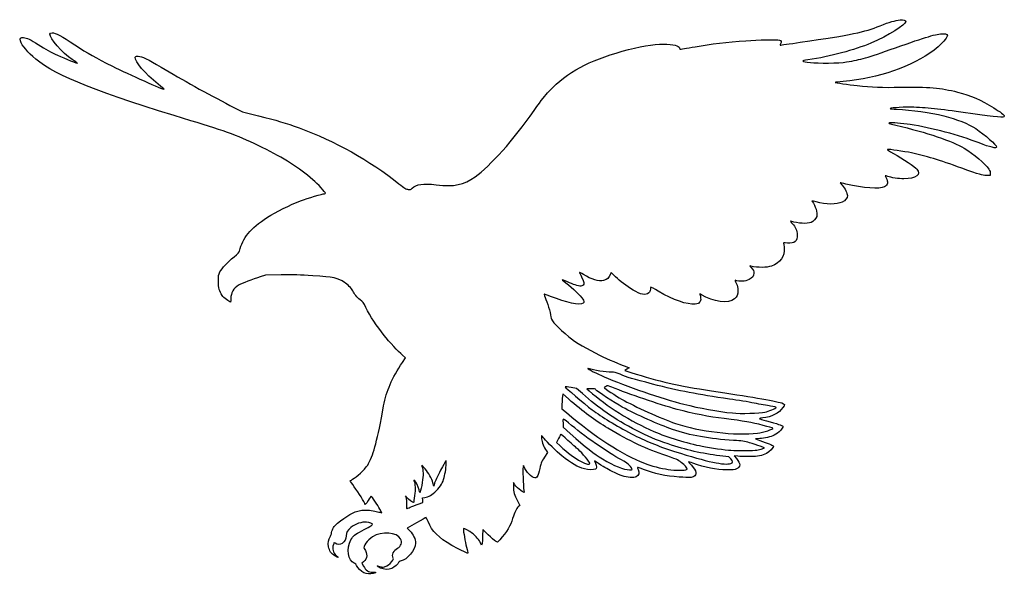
# Model space of a CAD drawing. Extents: x 4 to 591, y 15 to 833.
# Tile 4 of 6: x 6 to 320, y 451 to 628. Entities that reach past the tile are written whole.
import ezdxf

# ---------------------------------------------------------------- set-up
doc = ezdxf.new("R2010")
doc.units = 0
doc.layers.add('Layer_1', color=7, linetype='CONTINUOUS')

msp = doc.modelspace()

# ---------------------------------------------------------------- linework, layer by layer
at = {"layer": 'Layer_1', "color": 7}
for points in [[(72.875483, 600.926927), (76.888797, 598.866157), (82.020441, 597.585603)], [(315.504425, 579.145618), (315.455386, 578.567611), (314.219962, 578.572997)], [(89.211161, 546.808337), (84.187171, 546.721313), (82.539944, 546.194665)], [(195.914324, 546.174935), (194.478299, 547.568107), (194.30496, 547.090498)], [(127.945151, 518.887531), (128.90471, 520.319367), (127.895632, 521.193628)], [(198.974633, 517.620813), (200.269389, 517.152813), (199.557635, 516.732463), (198.845898, 516.312142), (200.816065, 515.68115)], [(185.325985, 508.936847), (183.514048, 510.585534), (181.726637, 510.860494)], [(188.127763, 510.450038), (186.808428, 510.444369), (187.549659, 509.78435)], [(180.878471, 507.215027), (179.066599, 508.787008), (178.959365, 507.932816)], [(178.835803, 505.584085), (178.819362, 504.089546), (180.25412, 502.86617)], [(243.554848, 502.956142), (243.554848, 502.956255)], [(179.160449, 499.56137), (179.172071, 498.182315), (181.397563, 496.20566)], [(177.749036, 494.578998), (177.090435, 493.28178), (178.243209, 492.209745)], [(241.930318, 494.527578), (240.553032, 494.426948), (242.786852, 493.646627)], [(173.860223, 490.600148), (174.195833, 490.099011), (173.224449, 488.639424)], [(241.012573, 490.857732), (241.012573, 490.858356)], [(242.713573, 491.292765), (243.437156, 491.557238), (242.054694, 492.118866)], [(189.577684, 487.183521), (189.195537, 487.43382), (189.521977, 486.714444)], [(232.730751, 488.078787), (232.106774, 488.678031), (229.237574, 489.035197)], [(234.941882, 488.924334), (233.823866, 489.053027), (234.562209, 488.146535)], [(167.016523, 484.994948), (166.497463, 485.971682), (166.376707, 484.84338)], [(201.221572, 484.683222), (201.221518, 484.683392)], [(218.601805, 484.65788), (218.601907, 484.65788)], [(138.116835, 480.243118), (137.917786, 479.413446), (137.646482, 480.397975)], [(163.807339, 479.796888), (163.335268, 480.541266), (163.335268, 479.221115)], [(129.341772, 475.734699), (128.915036, 476.277789), (129.0924, 475.631235)], [(132.944613, 473.61291), (134.42711, 474.186756), (134.372826, 474.922346), (134.318543, 475.657937), (135.032822, 475.76537)], [(164.603171, 474.668079), (165.341928, 473.224507), (164.829577, 472.745906)], [(120.735672, 471.009231), (121.374989, 470.898964), (120.735672, 472.060205)], [(130.430869, 472.641619), (130.430886, 472.639635)], [(132.437591, 467.672457), (129.460028, 465.990236), (130.252714, 465.145909)], [(155.263941, 463.839931), (153.534365, 465.569518), (153.509136, 463.510488)], [(158.988869, 462.275036), (158.257834, 461.451458), (157.625657, 461.780901)], [(153.336138, 460.970702), (153.18851, 460.489946), (152.72674, 461.433798)], [(115.537394, 455.218469), (115.00782, 454.804016), (115.495016, 453.851376)], [(115.648608, 451.709688), (115.648897, 451.709008)]]:
    msp.add_lwpolyline(points, dxfattribs=at)
for points in [[(241.248756, 496.316494)], [(187.714389, 486.646328)], [(232.683296, 486.620731)]]:
    msp.add_lwpolyline(points, close=True, dxfattribs=at)
for points in [[(254.878532, 621.070605), (271.670584, 623.530213), (274.996585, 624.219477), (280.404488, 626.360426)], [(288.523757, 627.661329), (288.523757, 626.612136), (283.010834, 623.213892), (277.422395, 620.818248)], [(280.404488, 626.360426), (283.379593, 627.538215), (285.112743, 628.03688), (286.723786, 628.178627)], [(286.723786, 628.178627), (287.855575, 628.278094), (288.523757, 628.086132), (288.523757, 627.661329)], [(6.024886, 621.484617), (5.774833, 622.356466), (6.062629, 622.684831), (6.997986, 622.59495)], [(6.997986, 622.59495), (8.041076, 622.49466), (9.248877, 621.916843), (11.662447, 620.36318)], [(22.499059, 615.554657), (19.441656, 617.597172), (15.265926, 622.391769), (15.444992, 623.654172)], [(15.444992, 623.654172), (15.489084, 623.964577), (15.614112, 624.039188), (16.157387, 624.079276)], [(16.157387, 624.079276), (17.094976, 624.148384), (19.250451, 623.010186), (23.363977, 620.273458)], [(285.229332, 619.307575), (295.090724, 622.802906), (298.405417, 623.78034), (300.404693, 623.782463)], [(301.684904, 622.755317), (301.361471, 621.974585), (299.24606, 619.832832), (297.553663, 618.572713)], [(300.404693, 623.782463), (301.74772, 623.783942), (302.020328, 623.565215), (301.684904, 622.755317)], [(10.886213, 615.714012), (8.437767, 617.718107), (6.41724, 620.116574), (6.024886, 621.484617)], [(11.662447, 620.36318), (14.112001, 618.786391), (15.604459, 617.966271), (17.886869, 616.942862)], [(23.363977, 620.273458), (27.675834, 617.404774), (29.820084, 616.179957), (35.347303, 613.428443)], [(198.0839, 618.192414), (203.416597, 619.654584), (208.173022, 620.491025), (211.125855, 620.485863)], [(211.125855, 620.485863), (214.436044, 620.480477), (216.224524, 620.040997), (216.346102, 619.204207)], [(216.346102, 619.204207), (216.375129, 619.004988), (216.416854, 618.841911), (216.439305, 618.841911)], [(216.439305, 618.841911), (216.461699, 618.841911), (218.661698, 619.209584), (221.328292, 619.65894)], [(221.328292, 619.65894), (226.433194, 620.519148), (231.521142, 621.117802), (237.542448, 621.566646)], [(237.542448, 621.566646), (241.425028, 621.856054), (247.471427, 621.968817), (248.19717, 621.765326)], [(248.19717, 621.765326), (248.763095, 621.606699), (248.932131, 621.087653), (248.588634, 620.563419)], [(248.588634, 620.563419), (248.44316, 620.341325), (248.399535, 620.159664), (248.491803, 620.159664)], [(248.491803, 620.159664), (248.584014, 620.159664), (251.458019, 620.569602), (254.878532, 621.070605)], [(277.422395, 620.818248), (272.105663, 618.539105), (264.528383, 616.517802), (257.319298, 615.455623)], [(269.634064, 614.793728), (274.425299, 615.574352), (275.905888, 616.002897), (285.229332, 619.307575)], [(17.886869, 616.942862), (20.249861, 615.883317), (24.426667, 614.183766), (24.226752, 614.363125)], [(49.950621, 607.67007), (45.817166, 610.960983), (42.436426, 614.926074), (42.626412, 616.260212)], [(42.626412, 616.260212), (42.672107, 616.581292), (42.772085, 616.616405), (43.596128, 616.600945)], [(43.596128, 616.600945), (44.810416, 616.579401), (46.636064, 615.712694), (50.941604, 613.118764)], [(174.781378, 605.480513), (180.565997, 611.532485), (187.409086, 615.265492), (198.0839, 618.192414)], [(297.553663, 618.572713), (290.37892, 613.230653), (279.994844, 609.636946), (268.615199, 608.55772)], [(60.396511, 596.026185), (30.999515, 604.895757), (17.587151, 610.229186), (10.886213, 615.714012)], [(24.226752, 614.363125), (24.137182, 614.443516), (23.359722, 614.979689), (22.499059, 615.554657)], [(35.347303, 613.428443), (40.47482, 610.875916), (51.736133, 605.848884), (51.912493, 606.033811)], [(50.941604, 613.118764), (57.449327, 609.198114), (65.71366, 604.604415), (72.875483, 600.926927)], [(257.319298, 615.455623), (255.01284, 615.115803), (255.103883, 615.019657), (258.106535, 614.624613)], [(258.106535, 614.624613), (260.627933, 614.292914), (267.147238, 614.388543), (269.634064, 614.793728)], [(51.912493, 606.033811), (51.934603, 606.057905), (51.051815, 606.793354), (49.950621, 607.67007)], [(266.019834, 608.252854), (265.931252, 608.164384), (270.312143, 607.529443), (273.039999, 607.23525)], [(268.615199, 608.55772), (267.223419, 608.42571), (266.055514, 608.288542), (266.019834, 608.252854)], [(273.039999, 607.23525), (277.775388, 606.724594), (280.945794, 606.605811), (286.958891, 606.713814)], [(286.958891, 606.713814), (295.570942, 606.868415), (299.87229, 606.503568), (305.072674, 605.17671)], [(169.921704, 599.24012), (172.625202, 603.081641), (173.226413, 603.853688), (174.781378, 605.480513)], [(305.072674, 605.17671), (309.235124, 604.114747), (312.481814, 602.696239), (316.691065, 600.100478)], [(291.076951, 600.312988), (288.603241, 600.419996), (283.786554, 600.166182), (283.533902, 599.915608)], [(309.196233, 598.335511), (300.361465, 599.629938), (296.086564, 600.096472), (291.076951, 600.312988)], [(82.020441, 597.585603), (87.70231, 596.167741), (90.672729, 595.281643), (94.976354, 593.720637)], [(151.102814, 578.105932), (155.964166, 581.583249), (163.268306, 589.786007), (169.921704, 599.24012)], [(283.533902, 599.915608), (283.462186, 599.844345), (284.462759, 599.73762), (285.757625, 599.678461)], [(285.757625, 599.678461), (290.346236, 599.468754), (296.511874, 598.602974), (300.648274, 597.58755)], [(300.648274, 597.58755), (304.721943, 596.587533), (308.658643, 595.01448), (310.904731, 593.489208)], [(319.98549, 597.505229), (319.98549, 596.902728), (317.858003, 597.066466), (309.196233, 598.335511)], [(316.691065, 600.100478), (318.75942, 598.825009), (319.98549, 597.859109), (319.98549, 597.505229)], [(83.198775, 587.48237), (76.053317, 590.981221), (71.653782, 592.62969), (60.396511, 596.026185)], [(283.302462, 595.331957), (282.782361, 595.247542), (283.080793, 595.142688), (285.391928, 594.598626)], [(289.944255, 594.806808), (287.329578, 595.209353), (284.113701, 595.463621), (283.302462, 595.331957)], [(285.391928, 594.598626), (295.193367, 592.290955), (303.464013, 589.506369), (307.179581, 587.263065)], [(311.925883, 588.934735), (305.639461, 591.385632), (296.761181, 593.757346), (289.944255, 594.806808)], [(94.976354, 593.720637), (106.281201, 589.620172), (117.451817, 583.367868), (126.789843, 575.914275)], [(310.904731, 593.489208), (313.763896, 591.547598), (317.514671, 588.225254), (317.514671, 587.634316)], [(317.514671, 587.634316), (317.514671, 587.060853), (315.574243, 587.512256), (311.925883, 588.934735)], [(99.35386, 577.158987), (94.8359, 581.099666), (90.253063, 584.028176), (83.198775, 587.48237)], [(282.744434, 586.856792), (282.515394, 586.821302), (283.103838, 586.411605), (284.59372, 585.569248)], [(290.417754, 585.727665), (287.844803, 586.262733), (283.261671, 586.937129), (282.744434, 586.856792)], [(284.59372, 585.569248), (287.645953, 583.843535), (291.468841, 581.299586), (292.106154, 580.570047)], [(306.378737, 580.882898), (299.184917, 583.486807), (294.815027, 584.813254), (290.417754, 585.727665)], [(307.179581, 587.263065), (310.242246, 585.414026), (313.855483, 582.316291), (315.014882, 580.54576)], [(281.984635, 578.426346), (281.949684, 578.391395), (282.067123, 578.112741), (282.245423, 577.80688)], [(282.767168, 578.236), (282.371564, 578.375549), (282.019445, 578.461297), (281.984635, 578.426346)], [(287.897669, 577.498584), (286.298759, 577.499227), (283.862778, 577.849453), (282.767168, 578.236)], [(292.106154, 580.570047), (293.615717, 578.842129), (291.772318, 577.496781), (287.897669, 577.498584)], [(314.219962, 578.572997), (312.82611, 578.578382), (312.399241, 578.703674), (306.378737, 580.882898)], [(315.014882, 580.54576), (315.414595, 579.935302), (315.540595, 579.574834), (315.504425, 579.145618)], [(103.377121, 572.86139), (103.377121, 573.159991), (100.877579, 575.829986), (99.35386, 577.158987)], [(126.789843, 575.914275), (128.71311, 574.379107), (129.052831, 574.16993), (129.758448, 574.086368)], [(131.006503, 574.443258), (132.348336, 575.785086), (134.454166, 576.098932), (138.709809, 575.591287)], [(138.709809, 575.591287), (144.502413, 574.90033), (147.460445, 575.500691), (151.102814, 578.105932)], [(267.657763, 576.180082), (267.612863, 576.180082), (267.88873, 575.827977), (268.271045, 575.397658)], [(269.442519, 575.777806), (268.505901, 575.999079), (267.702746, 576.180082), (267.657763, 576.180082)], [(268.271045, 575.397658), (269.094929, 574.470153), (269.909807, 572.844297), (269.909969, 572.127582)], [(281.746902, 574.932708), (280.169039, 574.116755), (274.959638, 574.474561), (269.442519, 575.777806)], [(282.245423, 577.80688), (283.004201, 576.504791), (282.828509, 575.492029), (281.746902, 574.932708)], [(95.354354, 570.412701), (97.719619, 571.287132), (102.503605, 572.719969), (103.057889, 572.719969)], [(103.057889, 572.719969), (103.233467, 572.719969), (103.377121, 572.783692), (103.377121, 572.86139)], [(129.758448, 574.086368), (130.471654, 574.001952), (130.6026, 574.039312), (131.006503, 574.443258)], [(269.909969, 572.127582), (269.909969, 571.336231), (269.284963, 570.555258), (268.228188, 570.026803)], [(84.845985, 565.18378), (87.276903, 566.782722), (92.310392, 569.287366), (95.354354, 570.412701)], [(259.901447, 570.093758), (258.444488, 570.484905), (258.431207, 570.485282), (258.747403, 570.126555)], [(258.747403, 570.126555), (259.68507, 569.062896), (260.417509, 566.560568), (260.128383, 565.408559)], [(268.228188, 570.026803), (266.591469, 569.208376), (263.094729, 569.236473), (259.901447, 570.093758)], [(75.965128, 554.408022), (76.89331, 558.657111), (79.225515, 561.486946), (84.845985, 565.18378)], [(251.879009, 563.935258), (251.657396, 564.003828), (251.787138, 563.777169), (252.290801, 563.216162)], [(258.336354, 563.570354), (257.069282, 563.044411), (254.24312, 563.204115), (251.879009, 563.935258)], [(252.290801, 563.216162), (253.382159, 562.000487), (253.830158, 560.997726), (253.894907, 559.625598)], [(260.128383, 565.408559), (259.967035, 564.766319), (259.117277, 563.894498), (258.336354, 563.570354)], [(253.894907, 559.625598), (253.993382, 557.541156), (253.098777, 556.78578), (250.745159, 556.96578)], [(250.745159, 556.96578), (249.564387, 557.056205), (249.462561, 557.040047), (249.569189, 556.780394)], [(249.569189, 556.780394), (249.633366, 556.623921), (249.723933, 556.00869), (249.770109, 555.412989)], [(74.172112, 552.572617), (75.330062, 553.525002), (75.899591, 554.108003), (75.965128, 554.408022)], [(249.770109, 555.412989), (249.973523, 552.795619), (248.423837, 550.57595), (245.732681, 549.630085)], [(69.689489, 547.748589), (70.307575, 548.970009), (71.979333, 550.769102), (74.172112, 552.572617)], [(69.206006, 544.799707), (69.198069, 546.675619), (69.222447, 546.825912), (69.689489, 547.748589)], [(99.341277, 546.540463), (95.148833, 546.83195), (93.336168, 546.879855), (89.211161, 546.808337)], [(185.674762, 546.91458), (184.984534, 547.333625), (184.419794, 547.651276), (184.419794, 547.620463)], [(184.419794, 547.620463), (184.419794, 547.589849), (184.707139, 546.942671), (185.058323, 546.182702)], [(192.115066, 545.039858), (190.624391, 544.664494), (188.235649, 545.359805), (185.674762, 546.91458)], [(194.30496, 547.090498), (193.835684, 545.798041), (193.361094, 545.353597), (192.115066, 545.039858)], [(240.094947, 547.324044), (240.093295, 546.484989), (239.575966, 545.798438), (238.585825, 545.324031)], [(239.107258, 549.607408), (238.700248, 549.702935), (238.70147, 549.69755), (239.211006, 549.146863)], [(245.732681, 549.630085), (244.144675, 549.071943), (241.430057, 549.062476), (239.107258, 549.607408)], [(239.211006, 549.146863), (239.888169, 548.415241), (240.09569, 547.987238), (240.094947, 547.324044)], [(70.41297, 540.216482), (69.486109, 541.563619), (69.215525, 542.59115), (69.206006, 544.799707)], [(82.539944, 546.194665), (80.305316, 545.48022), (76.42908, 543.963033), (75.621668, 543.486784)], [(109.428534, 544.426129), (107.320592, 545.799203), (105.989182, 546.078302), (99.341277, 546.540463)], [(112.058079, 541.680009), (111.65495, 542.47235), (110.373525, 543.810614), (109.428534, 544.426129)], [(180.573636, 544.55794), (179.590703, 544.996545), (178.812408, 545.333499), (178.844066, 545.306712)], [(178.844066, 545.306712), (178.875729, 545.2812), (179.791149, 544.517093), (180.878301, 543.611424)], [(184.814198, 543.236117), (184.032865, 543.236117), (182.384816, 543.749811), (180.573636, 544.55794)], [(180.878301, 543.611424), (183.327117, 541.571443), (185.326053, 539.519499), (185.672684, 538.689827)], [(185.058323, 546.182702), (185.920716, 544.316542), (185.987265, 543.979984), (185.575357, 543.568082)], [(201.544033, 541.932208), (199.281521, 543.306416), (197.442581, 544.692274), (195.914324, 546.174935)], [(234.134544, 545.133827), (233.960241, 545.200724), (234.053048, 544.892031), (234.435991, 544.131241)], [(238.585825, 545.324031), (237.220172, 544.669682), (235.531953, 544.59754), (234.134544, 545.133827)], [(234.435991, 544.131241), (234.905944, 543.19748), (234.989218, 542.859024), (234.989218, 541.882545)], [(75.621668, 543.486784), (74.027426, 542.546476), (73.15789, 541.04349), (73.164969, 539.240343)], [(114.41107, 538.884709), (113.42634, 539.65834), (112.567623, 540.678472), (112.058079, 541.680009)], [(173.095897, 540.697323), (173.069819, 540.671811), (173.34906, 539.891405), (173.716478, 538.964476)], [(175.198924, 539.920006), (174.068371, 540.373635), (173.121993, 540.72343), (173.095897, 540.697323)], [(185.575357, 543.568082), (185.392806, 543.385531), (185.050273, 543.236117), (184.814198, 543.236117)], [(206.497817, 541.053553), (205.566024, 540.217417), (203.872873, 540.517748), (201.544033, 541.932208)], [(207.029582, 542.206602), (207.008039, 541.652797), (206.897119, 541.411909), (206.497817, 541.053553)], [(207.171286, 542.906674), (207.108272, 542.906674), (207.044436, 542.591631), (207.029582, 542.206602)], [(209.483566, 541.641997), (208.274885, 542.337562), (207.234366, 542.906674), (207.171286, 542.906674)], [(221.353934, 537.505483), (218.551683, 537.302806), (214.678222, 538.652551), (209.483566, 541.641997)], [(223.305327, 540.480076), (222.764703, 540.814195), (222.745929, 540.815471), (222.873874, 540.508989)], [(222.873874, 540.508989), (222.947433, 540.332957), (223.043131, 539.813197), (223.086359, 539.354069)], [(233.879533, 539.129197), (231.911144, 537.506674), (227.127798, 538.117767), (223.305327, 540.480076)], [(234.989218, 541.882545), (234.989218, 540.526847), (234.697717, 539.803587), (233.879533, 539.129197)], [(73.055268, 538.128482), (72.693592, 538.128482), (70.843878, 539.590167), (70.41297, 540.216482)], [(73.164969, 539.240343), (73.166618, 538.628854), (73.117942, 538.128482), (73.055268, 538.128482)], [(116.244632, 536.44269), (115.525871, 537.875008), (115.280773, 538.201417), (114.41107, 538.884709)], [(173.716478, 538.964476), (174.429797, 537.164929), (175.360173, 533.802472), (175.360173, 533.023937)], [(185.571232, 537.765846), (184.628815, 537.002731), (180.15251, 537.932239), (175.198924, 539.920006)], [(185.672684, 538.689827), (185.926612, 538.082164), (185.923154, 538.050841), (185.571232, 537.765846)], [(222.76025, 538.048602), (222.416507, 537.648973), (222.2042, 537.566995), (221.353934, 537.505483)], [(223.086359, 539.354069), (223.153654, 538.639824), (223.106485, 538.45132), (222.76025, 538.048602)], [(122.088047, 527.503663), (119.650167, 530.553146), (117.71316, 533.516315), (116.244632, 536.44269)], [(175.360173, 533.023937), (175.360173, 532.23772), (177.553165, 529.92618), (181.064738, 527.011087)], [(127.895632, 521.193628), (126.67877, 522.24789), (123.717869, 525.464986), (122.088047, 527.503663)], [(181.064738, 527.011087), (182.946008, 525.449367), (187.13202, 522.956778), (190.843951, 521.188016)], [(121.921126, 505.019254), (122.80244, 509.797871), (124.550357, 513.821877), (127.945151, 518.887531)], [(190.843951, 521.188016), (193.488834, 519.927704), (197.681233, 518.088359), (198.974633, 517.620813)], [(187.343785, 516.963572), (187.185271, 517.027068), (187.055518, 517.008076), (187.055518, 516.921902)], [(187.055518, 516.921902), (187.055518, 516.754942), (190.048107, 515.236422), (192.244238, 514.289027)], [(194.688598, 515.735688), (192.806881, 515.698554), (188.851306, 516.35982), (187.343785, 516.963572)], [(197.348117, 515.077313), (195.985862, 515.639197), (195.529071, 515.752271), (194.688598, 515.735688)], [(200.816065, 515.68115), (210.000563, 512.739524), (215.73845, 511.430031), (226.588433, 509.799402)], [(192.244238, 514.289027), (199.277705, 511.254794), (210.62615, 507.353244), (217.751961, 505.51954)], [(207.728014, 511.959883), (201.314962, 513.616762), (199.74835, 514.087285), (197.348117, 515.077313)], [(179.870805, 511.066857), (179.730604, 510.926825), (185.815602, 505.743477), (188.458379, 503.751827)], [(181.726637, 510.860494), (180.743562, 511.011581), (179.90843, 511.104557), (179.870805, 511.066857)], [(187.549659, 509.78435), (193.073349, 504.866183), (200.742109, 500.03932), (208.143652, 496.822082)], [(189.641633, 510.143414), (189.476629, 510.407603), (189.246623, 510.454205), (188.127763, 510.450038)], [(198.081468, 504.602164), (195.729287, 505.872794), (189.931337, 509.679496), (189.641633, 510.143414)], [(192.73839, 511.083836), (192.511902, 510.980655), (192.326584, 510.851962), (192.326584, 510.797934)], [(192.326584, 510.797934), (192.326584, 510.654217), (196.120006, 508.153918), (197.844746, 507.160857)], [(193.150199, 511.428643), (193.150199, 511.342186), (192.964785, 511.186847), (192.73839, 511.083836)], [(194.75623, 510.929915), (193.872903, 511.290652), (193.150199, 511.515099), (193.150199, 511.428643)], [(215.622706, 503.88035), (209.678026, 505.510271), (200.120666, 508.739131), (194.75623, 510.929915)], [(232.321615, 507.164485), (221.810888, 508.657011), (216.515322, 509.689559), (207.728014, 511.959883)], [(226.588433, 509.799402), (238.056063, 508.075994), (246.639249, 506.586898), (248.949332, 505.920104)], [(178.959365, 507.932816), (178.900319, 507.46303), (178.844732, 506.406076), (178.835803, 505.584085)], [(193.479622, 497.864693), (189.290395, 500.360712), (185.756703, 502.982787), (180.878471, 507.215027)], [(202.6217, 497.101238), (195.488331, 500.816268), (190.49618, 504.232441), (185.325985, 508.936847)], [(197.844746, 507.160857), (201.955419, 504.794069), (210.413367, 500.976283), (215.058095, 499.391008)], [(240.178068, 505.860973), (238.366128, 506.221625), (234.830721, 506.808198), (232.321615, 507.164485)], [(248.949332, 505.920104), (249.972401, 505.624791), (250.038088, 505.379083), (249.348223, 504.427833)], [(117.123313, 486.550205), (118.852007, 489.978369), (119.869617, 493.89565), (121.921126, 505.019254)], [(180.25412, 502.86617), (189.425616, 495.046176), (198.054414, 489.431707), (205.16472, 486.657751)], [(188.458379, 503.751827), (191.538958, 501.43028), (196.054129, 498.673786), (200.974476, 496.110813)], [(214.116148, 497.465461), (209.870453, 498.932079), (202.528791, 502.199688), (198.081468, 504.602164)], [(230.541891, 500.910463), (225.907472, 501.460781), (220.578304, 502.521647), (215.622706, 503.88035)], [(217.751961, 505.51954), (222.579615, 504.277228), (228.561678, 503.198419), (233.259789, 502.72285)], [(233.259789, 502.72285), (235.724754, 502.473402), (242.104635, 502.617969), (243.554848, 502.956142)], [(245.399715, 504.918397), (244.339744, 505.076287), (241.990004, 505.500321), (240.178068, 505.860973)], [(249.348223, 504.427833), (248.077602, 502.675795), (245.681147, 501.451909), (242.90655, 501.137972)], [(243.554848, 502.956255), (244.787017, 503.24366), (247.045997, 504.176939), (247.229943, 504.474576)], [(247.229943, 504.474576), (247.286013, 504.565285), (246.512103, 504.752939), (245.399715, 504.918397)], [(181.891349, 498.74298), (178.812848, 501.281376), (179.14686, 501.181285), (179.160449, 499.56137)], [(242.979996, 498.750576), (239.167029, 499.770822), (237.064363, 500.135953), (230.541891, 500.910463)], [(241.82748, 500.906381), (241.787568, 500.841751), (242.808401, 500.514265), (244.096075, 500.178699)], [(242.90655, 501.137972), (242.353026, 501.075326), (241.867449, 500.971294), (241.82748, 500.906381)], [(244.096075, 500.178699), (247.586434, 499.269146), (249.165825, 498.760554), (249.259706, 498.515896)], [(198.599443, 487.303909), (194.572981, 489.344287), (187.011181, 494.521427), (181.891349, 498.74298)], [(212.262948, 489.030973), (205.700967, 491.2308), (200.540027, 493.657994), (193.479622, 497.864693)], [(212.731393, 492.830362), (208.806284, 494.146573), (206.098747, 495.290409), (202.6217, 497.101238)], [(208.143652, 496.822082), (212.306108, 495.012841), (218.748821, 493.04486), (223.589971, 492.103871)], [(233.589206, 493.963172), (225.996571, 494.410365), (219.662813, 495.549496), (214.116148, 497.465461)], [(215.058095, 499.391008), (222.662081, 496.795748), (234.203196, 495.440957), (241.248756, 496.316494)], [(241.248756, 496.316494), (243.067887, 496.542699), (246.422976, 497.593701), (246.161134, 497.855537)], [(246.161134, 497.855537), (246.128309, 497.888419), (244.696686, 498.29125), (242.979996, 498.750576)], [(249.259706, 498.515896), (249.490871, 497.913449), (247.982899, 496.297871), (246.568992, 495.63326)], [(172.337604, 495.466384), (172.246697, 495.466384), (172.227421, 495.043597), (172.290577, 494.436869)], [(172.290577, 494.436869), (172.395317, 493.433093), (173.07394, 491.774173), (173.860223, 490.600148)], [(173.143483, 494.608904), (172.785124, 495.080532), (172.422476, 495.466384), (172.337604, 495.466384)], [(178.820717, 489.020882), (177.041225, 490.451584), (174.110627, 493.33612), (173.143483, 494.608904)], [(178.439066, 495.935065), (178.421774, 495.90275), (178.111273, 495.29245), (177.749036, 494.578998)], [(180.745155, 493.957871), (179.49407, 495.077726), (178.45632, 495.967465), (178.439066, 495.935065)], [(184.069777, 491.016387), (183.492303, 491.514321), (181.996228, 492.837987), (180.745155, 493.957871)], [(181.397563, 496.20566), (186.585426, 491.597915), (188.961724, 489.731357), (191.778086, 488.051858)], [(200.974476, 496.110813), (205.508599, 493.749014), (209.252849, 492.215046), (214.757053, 490.464198)], [(238.695576, 493.229679), (236.995943, 493.701874), (236.28028, 493.804687), (233.589206, 493.963172)], [(246.568992, 495.63326), (245.449522, 495.107065), (243.49968, 494.642296), (241.930318, 494.527578)], [(242.786852, 493.646627), (245.242797, 492.788693), (246.225447, 492.349861), (246.3105, 492.072973)], [(178.243209, 492.209745), (180.702034, 489.923065), (182.793467, 488.367496), (184.943489, 487.226183)], [(187.714389, 486.646328), (187.714389, 487.032888), (185.217701, 490.026501), (184.069777, 491.016387)], [(229.237574, 489.035197), (223.496836, 489.749811), (218.473407, 490.904872), (212.731393, 492.830362)], [(214.757053, 490.464198), (225.362333, 487.090715), (230.703412, 485.945546), (232.683296, 486.620731)], [(223.589971, 492.103871), (226.288996, 491.57932), (230.82025, 490.937159), (232.765605, 490.803591)], [(232.765605, 490.803591), (234.749565, 490.667244), (240.120831, 490.702394), (241.012573, 490.857732)], [(242.054694, 492.118866), (241.294326, 492.427757), (239.782728, 492.927619), (238.695576, 493.229679)], [(241.012573, 490.858356), (241.550161, 490.951616), (242.315592, 491.147291), (242.713573, 491.292765)], [(246.3105, 492.072973), (246.404526, 491.76686), (244.952334, 490.291398), (244.10624, 489.83349)], [(141.918075, 487.065345), (141.914957, 487.78543), (141.863791, 487.710425), (140.115538, 484.439698)], [(141.242562, 482.126712), (141.590429, 483.487483), (141.922545, 485.915556), (141.918075, 487.065345)], [(173.224449, 488.639424), (172.252094, 487.178391), (172.01562, 486.540765), (171.560169, 484.151896)], [(185.97782, 484.848198), (183.956366, 485.370057), (181.792372, 486.631644), (178.820717, 489.020882)], [(184.943489, 487.226183), (186.538258, 486.379616), (187.714389, 486.133512), (187.714389, 486.646328)], [(194.844858, 484.037036), (193.12558, 484.911411), (192.216552, 485.454472), (189.577684, 487.183521)], [(191.778086, 488.051858), (195.471045, 485.84965), (198.528038, 484.620151), (200.356784, 484.601584)], [(201.221518, 484.683392), (201.221518, 485.296129), (199.84316, 486.673682), (198.599443, 487.303909)], [(215.710515, 487.75269), (215.480483, 487.897257), (213.929059, 488.472435), (212.262948, 489.030973)], [(218.466156, 485.473805), (218.053242, 486.015165), (216.716227, 487.120876), (215.710515, 487.75269)], [(219.224894, 487.169717), (219.196491, 487.141087), (219.605737, 486.628101), (220.134351, 486.029282)], [(220.585255, 486.730772), (219.865467, 487.00063), (219.2533, 487.19812), (219.224894, 487.169717)], [(232.683242, 486.620816), (233.48886, 486.895493), (233.503243, 487.336876), (232.730751, 488.078787)], [(234.562209, 488.146535), (235.895085, 486.510151), (235.887267, 485.498098), (234.536981, 484.874419)], [(238.695432, 488.802161), (237.245896, 488.799468), (235.556785, 488.853468), (234.941882, 488.924334)], [(244.10624, 489.83349), (242.568215, 489.001068), (241.562041, 488.809247), (238.695432, 488.802161)], [(112.47802, 481.889027), (114.053389, 482.905191), (116.547024, 485.407361), (117.123313, 486.550205)], [(134.086776, 486.038693), (134.054121, 486.006094), (134.135759, 485.618882), (134.268392, 485.17835)], [(134.268392, 485.17835), (134.631964, 483.97028), (134.568043, 482.138844), (134.074077, 479.611701)], [(135.139881, 484.917704), (134.59337, 485.566951), (134.119474, 486.071433), (134.086776, 486.038693)], [(137.646482, 480.397975), (137.258974, 481.804157), (136.290047, 483.551291), (135.139881, 484.917704)], [(140.115538, 484.439698), (139.125728, 482.587937), (138.2263, 480.699468), (138.116835, 480.243118)], [(166.376707, 484.84338), (166.263038, 483.78257), (166.549422, 478.077364), (166.741384, 477.577134)], [(170.49926, 482.018315), (169.709318, 481.715178), (167.969103, 483.202545), (167.016523, 484.994948)], [(171.560169, 484.151896), (171.354345, 483.072463), (170.908245, 482.175213), (170.49926, 482.018315)], [(189.536717, 484.765427), (189.064865, 484.51286), (187.099963, 484.558781), (185.97782, 484.848198)], [(189.521977, 486.714444), (189.949207, 485.77286), (189.955278, 484.989279), (189.536717, 484.765427)], [(200.575488, 482.164186), (198.81688, 482.260847), (197.475197, 482.699282), (194.844858, 484.037036)], [(200.356784, 484.601584), (200.832412, 484.59892), (201.221572, 484.633616), (201.221572, 484.683222)], [(203.113531, 484.707883), (203.584737, 483.58012), (203.385742, 482.808983), (202.506097, 482.354107)], [(202.92463, 485.364671), (202.891635, 485.331506), (202.976589, 485.035965), (203.113531, 484.707883)], [(204.845655, 484.677156), (203.82226, 485.088463), (202.957787, 485.397865), (202.92463, 485.364671)], [(216.211088, 482.274737), (211.982091, 482.556501), (208.058715, 483.385861), (204.845655, 484.677156)], [(205.16472, 486.657751), (207.078026, 485.911332), (210.540288, 485.011304), (212.699931, 484.698983)], [(212.699931, 484.698983), (214.909951, 484.379405), (218.189718, 484.356529), (218.601805, 484.65788)], [(218.601907, 484.65788), (218.904197, 484.878983), (218.899823, 484.905345), (218.466156, 485.473805)], [(220.134351, 486.029282), (221.809473, 484.13177), (222.023639, 483.08366), (220.873507, 482.411934)], [(231.365426, 484.52315), (228.08363, 484.537323), (224.451867, 485.281134), (220.585255, 486.730772)], [(234.536981, 484.874419), (233.84029, 484.552687), (233.490328, 484.513937), (231.365426, 484.52315)], [(111.28379, 481.029817), (111.28379, 481.078857), (111.821199, 481.465361), (112.47802, 481.889027)], [(112.55296, 479.199345), (111.854914, 480.1572), (111.28379, 480.980891), (111.28379, 481.029817)], [(131.846159, 481.068482), (131.505403, 481.367679), (131.493821, 481.368132), (131.599885, 481.07982)], [(131.599885, 481.07982), (131.990511, 480.011556), (132.05681, 478.434898), (131.799728, 476.326233)], [(133.221005, 478.178334), (132.972038, 479.256888), (132.299717, 480.670214), (131.846159, 481.068482)], [(138.689178, 477.884069), (140.126754, 479.34445), (140.83003, 480.512948), (141.242562, 482.126712)], [(202.506097, 482.354107), (202.104207, 482.146328), (201.673018, 482.103808), (200.575488, 482.164186)], [(220.873507, 482.411934), (220.262542, 482.055137), (219.74036, 482.039773), (216.211088, 482.274737)], [(115.895976, 473.790869), (115.895976, 474.131367), (113.93907, 477.297326), (112.55296, 479.199345)], [(133.522172, 477.346762), (133.462134, 477.346762), (133.326581, 477.720992), (133.221005, 478.178334)], [(134.074077, 479.611701), (133.830581, 478.366016), (133.582215, 477.346762), (133.522172, 477.346762)], [(135.032822, 475.76537), (136.299036, 475.955291), (137.442951, 476.618088), (138.689178, 477.884069)], [(163.335268, 479.221115), (163.335268, 477.624189), (163.627648, 476.574293), (164.603171, 474.668079)], [(166.741384, 477.577134), (167.058505, 476.750693), (164.522324, 478.669465), (163.807339, 479.796888)], [(116.99545, 474.786255), (116.282049, 473.531868), (115.895976, 473.182328), (115.895976, 473.790869)], [(117.893871, 476.188441), (117.836952, 476.186457), (117.432592, 475.554926), (116.99545, 474.786255)], [(120.735672, 472.060205), (120.042938, 473.318504), (118.062162, 476.195924), (117.893871, 476.188441)], [(129.0924, 475.631235), (129.189883, 475.2756), (129.244139, 474.36755), (129.212816, 473.613364)], [(131.489419, 474.10886), (131.37694, 473.996324), (129.725453, 475.246403), (129.341772, 475.734699)], [(131.799728, 476.326233), (131.654055, 475.131713), (131.51446, 474.13389), (131.489419, 474.10886)], [(107.192928, 467.501669), (109.862198, 469.770463), (112.490671, 471.244734), (114.484544, 471.591439)], [(114.484544, 471.591439), (115.767074, 471.814526), (117.690973, 471.717298), (119.145671, 471.355597)], [(119.145671, 471.355597), (119.668544, 471.22577), (120.38406, 471.069808), (120.735672, 471.009231)], [(129.212816, 473.613364), (129.181465, 472.859178), (129.211166, 472.242104), (129.277814, 472.242104)], [(129.277814, 472.242104), (129.344797, 472.242104), (129.863687, 472.422104), (130.430869, 472.641619)], [(130.430886, 472.639635), (130.99807, 472.85932), (132.129247, 473.297329), (132.944613, 473.61291)], [(164.829577, 472.745906), (164.228596, 472.184476), (163.695081, 471.042312), (163.084961, 469.010891)], [(135.475098, 469.323354), (135.442103, 469.340362), (134.075251, 468.597657), (132.437591, 467.672457)], [(136.080006, 468.038381), (135.780276, 468.727909), (135.508059, 469.30612), (135.475098, 469.323354)], [(163.084961, 469.010891), (162.404731, 466.746038), (161.202305, 464.768731), (158.988869, 462.275036)], [(105.328568, 464.574756), (105.564382, 465.774094), (106.041294, 466.522838), (107.192928, 467.501669)], [(111.465164, 466.218822), (110.384096, 465.304734), (109.966025, 464.549244), (109.966025, 463.509524)], [(116.443774, 467.85858), (115.160369, 468.068627), (112.691047, 467.25531), (111.465164, 466.218822)], [(111.489097, 462.239121), (112.159661, 463.502835), (112.759999, 463.99782), (114.958539, 465.099534)], [(114.958539, 465.099534), (117.093302, 466.169329), (118.366795, 466.966602), (118.366795, 467.233257)], [(118.366795, 467.233257), (118.366795, 467.41269), (117.554054, 467.67685), (116.443774, 467.85858)], [(130.252714, 465.145909), (131.370928, 463.954876), (132.115243, 462.382498), (132.115243, 461.211279)], [(143.726468, 460.418457), (139.248578, 463.064854), (137.472831, 464.834409), (136.080006, 468.038381)], [(149.378644, 464.893058), (147.927986, 465.831524), (147.357437, 466.069408), (147.357437, 465.735798)], [(147.357437, 465.735798), (147.357437, 464.958737), (147.940569, 461.546135), (148.351141, 459.920409)], [(104.335359, 460.002557), (104.11814, 461.170602), (104.336844, 462.554561), (104.842349, 463.211376)], [(104.842349, 463.211376), (105.003499, 463.420857), (105.2223, 464.034274), (105.328568, 464.574756)], [(109.966025, 463.509524), (109.966025, 462.425017), (109.573747, 461.700964), (108.644329, 461.07)], [(112.519967, 454.756989), (110.547028, 455.470413), (110.00088, 459.434409), (111.489097, 462.239121)], [(118.379429, 463.189351), (116.757479, 462.148583), (115.254213, 460.038954), (115.698402, 459.426954)], [(127.344005, 462.521906), (126.239431, 464.657868), (121.247144, 465.029575), (118.379429, 463.189351)], [(126.346819, 459.570529), (127.497251, 460.180658), (127.915112, 461.417443), (127.344005, 462.521906)], [(152.72674, 461.433798), (152.148042, 462.616611), (150.892662, 463.913688), (149.378644, 464.893058)], [(153.509136, 463.510488), (153.496097, 462.378019), (153.417266, 461.23509), (153.336138, 460.970702)], [(157.625657, 461.780901), (157.277988, 461.962035), (156.215197, 462.888652), (155.263941, 463.839931)], [(106.341273, 457.126781), (105.194585, 457.814778), (104.577769, 458.699074), (104.335359, 460.002557)], [(105.872443, 460.726384), (105.431502, 459.421285), (105.772323, 458.149096), (106.806855, 457.238466)], [(106.493088, 461.134063), (106.125126, 461.467077), (106.121991, 461.465008), (105.872443, 460.726384)], [(108.644329, 461.07), (107.983267, 460.621247), (107.028249, 460.649594), (106.493088, 461.134063)], [(115.698402, 459.426954), (116.869997, 457.812737), (116.808797, 456.213515), (115.537394, 455.218469)], [(124.964637, 456.410211), (124.447669, 457.376145), (125.123632, 458.92182), (126.346819, 459.570529)], [(132.115243, 461.211279), (132.115243, 459.023698), (129.525667, 455.931808), (127.231268, 455.379959)], [(148.787787, 457.96765), (148.684181, 457.863902), (145.166933, 459.567156), (143.726468, 460.418457)], [(148.351141, 459.920409), (148.616124, 458.871222), (148.812616, 457.992482), (148.787787, 457.96765)], [(106.806855, 457.238466), (107.700659, 456.451739), (107.533539, 456.411742), (106.341273, 457.126781)], [(124.545209, 455.276721), (125.033046, 455.941304), (125.107656, 456.142932), (124.964637, 456.410211)], [(113.289143, 454.049206), (113.151719, 454.382646), (112.890453, 454.622995), (112.519967, 454.756989)], [(115.648897, 451.709008), (114.749765, 452.129556), (113.61776, 453.252189), (113.289143, 454.049206)], [(115.495016, 453.851376), (116.1986, 452.475638), (117.071935, 451.89771), (118.447336, 451.89771)], [(120.883209, 453.223474), (119.643437, 453.841257), (119.487285, 454.136854), (120.59892, 453.761518)], [(120.59892, 453.761518), (121.360637, 453.504416), (121.624625, 453.484006), (122.203483, 453.637928)], [(124.566126, 453.120293), (123.531545, 452.650507), (121.943673, 452.694954), (120.883209, 453.223474)], [(122.203483, 453.637928), (123.221489, 453.908636), (123.87829, 454.368217), (124.545209, 455.276721)], [(126.688881, 454.957427), (126.545193, 454.504479), (125.36473, 453.482929), (124.566126, 453.120293)], [(127.231268, 455.379959), (126.988169, 455.321282), (126.744077, 455.131361), (126.688881, 454.957427)], [(118.625805, 451.506161), (117.495272, 451.221477), (116.554802, 451.285625), (115.648608, 451.709688)], [(118.447336, 451.89771), (119.632723, 451.89771), (119.689155, 451.77412), (118.625805, 451.506161)]]:
    msp.add_open_spline(points, degree=3, dxfattribs=at)

doc.saveas('drawing.dxf')
